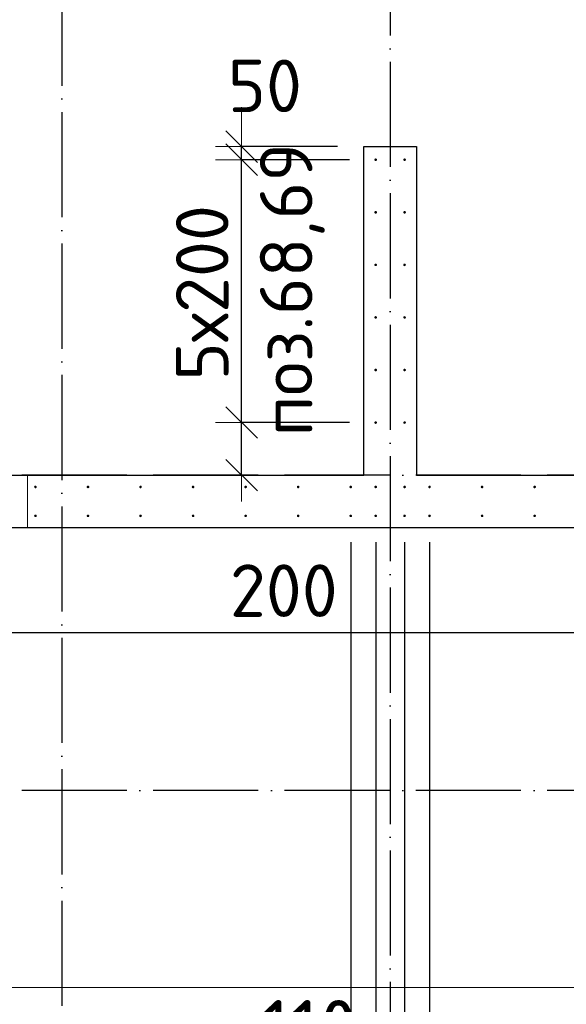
# Model space of a CAD drawing. Header units: millimetres. Extents: x 76517 to 124426, y -73423 to -21861.
# Tile 8 of 114: x 93740 to 95821, y -70813 to -67067. Entities that reach past the tile are written whole.
import ezdxf

# ---------------------------------------------------------------- set-up
doc = ezdxf.new("R2010")
doc.units = ezdxf.units.MM
doc.header["$PDMODE"] = 65
for name, pattern in [('______11', [500, 400, -50, 0, -50]), ('______2', [270, 200, -70]), ('______5', [1100, 800, -100, 100, -100])]:
    doc.linetypes.add(name, pattern=pattern)
for name, color, linetype, lineweight in [('Standard', 7, 'Continuous', 25), ('Арм.стержн. Выпуски', 180, 'Continuous', 35), ('Размерная линия_ общее', 7, 'Continuous', 13), ('Размерная линия_ общее_1', 7, 'Continuous', 13), ('Стена_ общее', 7, 'Continuous', 35), ('Фундамент_ общее', 7, 'Continuous', 35)]:
    doc.layers.add(name, color=color, linetype=linetype, lineweight=lineweight)
doc.layers.add('Осевая линия_ общее', color=7, linetype='______5', lineweight=13, true_color=0xa0a0a0)
doc.styles.add('ISOCPEUR', font='ISOCPEUR')
doc.dimstyles.new('DIMSTYLE_19', dxfattribs={"dimtxt": 220, "dimasz": 250, "dimexe": 0, "dimexo": 0, "dimgap": 110, "dimtad": 2, "dimdec": 0, "dimrnd": 1, "dimzin": 12, "dimdsep": 46, "dimtxsty": 'ISOCPEUR', "dimblk1": 'ALL_ML_STRICH', "dimblk2": 'ALL_ML_STRICH', "dimsah": 1, "dimcen": 0, "dimclrd": 7, "dimclre": 256, "dimclrt": 7, "dimadec": 0, "dimazin": 0, "dimtfac": 1, "dimtdec": 0, "dimtix": 1, "dimtmove": 2, "dimatfit": 3, "dimfxl": 0, "dimtvp": 1.2, "dimtzin": 0, "dimlwd": 0, "dimlwe": -3, "dimarcsym": 0})
doc.dimstyles.new('DIMSTYLE_23', dxfattribs={"dimtxt": 220, "dimasz": 250, "dimexe": 0, "dimexo": 0, "dimgap": 110, "dimtad": 2, "dimdec": 0, "dimrnd": 1, "dimzin": 12, "dimdsep": 46, "dimtxsty": 'ISOCPEUR', "dimblk1": 'ALL_ML_STRICH', "dimblk2": 'ALL_ML_STRICH', "dimsah": 1, "dimcen": 0, "dimclrd": 7, "dimclre": 256, "dimclrt": 7, "dimadec": 0, "dimazin": 0, "dimtfac": 1, "dimtdec": 0, "dimtix": 1, "dimtmove": 2, "dimatfit": 3, "dimfxl": 0, "dimtzin": 0, "dimlwd": 0, "dimlwe": -3, "dimarcsym": 0})
doc.dimstyles.new('DIMSTYLE_24', dxfattribs={"dimtxt": 220, "dimasz": 250, "dimexe": 0, "dimexo": 0, "dimgap": 110, "dimtad": 0, "dimdec": 0, "dimrnd": 1, "dimzin": 12, "dimdsep": 46, "dimtxsty": 'ISOCPEUR', "dimblk1": 'ALL_ML_STRICH', "dimblk2": 'ALL_ML_STRICH', "dimsah": 1, "dimcen": 0, "dimclrd": 7, "dimclre": 256, "dimclrt": 7, "dimadec": 0, "dimazin": 0, "dimtfac": 1, "dimtdec": 0, "dimtix": 1, "dimtmove": 2, "dimatfit": 3, "dimfxl": 0, "dimtvp": 1.2, "dimtzin": 0, "dimlwd": 0, "dimlwe": -3, "dimarcsym": 0})
doc.dimstyles.new('DIMSTYLE_6', dxfattribs={"dimtxt": 200, "dimasz": 200, "dimexe": 0, "dimexo": 0, "dimgap": 100, "dimtad": 2, "dimdec": 0, "dimrnd": 1, "dimzin": 12, "dimdsep": 46, "dimtxsty": 'ISOCPEUR', "dimblk1": 'ALL_ML_STRICH', "dimblk2": 'ALL_ML_STRICH', "dimsah": 1, "dimcen": 0, "dimclrd": 7, "dimclre": 256, "dimclrt": 7, "dimadec": 0, "dimazin": 0, "dimtfac": 1, "dimtdec": 0, "dimtix": 1, "dimtmove": 2, "dimatfit": 3, "dimfxl": 0, "dimtvp": 1.2, "dimtzin": 0, "dimlwd": 0, "dimlwe": -3, "dimarcsym": 0})
doc.dimstyles.new('DIMSTYLE_7', dxfattribs={"dimtxt": 200, "dimasz": 200, "dimexe": 0, "dimexo": 0, "dimgap": 100, "dimtad": 2, "dimdec": 0, "dimrnd": 1, "dimzin": 12, "dimdsep": 46, "dimtxsty": 'ISOCPEUR', "dimblk1": 'ALL_ML_STRICH', "dimblk2": 'ALL_ML_STRICH', "dimsah": 1, "dimcen": 0, "dimclrd": 7, "dimclre": 256, "dimclrt": 7, "dimadec": 0, "dimazin": 0, "dimtfac": 1, "dimtdec": 0, "dimtix": 1, "dimtmove": 2, "dimatfit": 3, "dimfxl": 0, "dimtzin": 0, "dimlwd": 0, "dimlwe": -3, "dimarcsym": 0})

# ---------------------------------------------------------------- blocks, each defined once
blk = doc.blocks.new('ALL_ML_STRICH')
at = {"color": 0, "linetype": 'ByBlock', "lineweight": -2}
for p, q in [((0, -0.5), (0, 0.5)), ((-0.3, -0.3), (0.3, 0.3)), ((-1, 0), (0.5, 0))]:
    blk.add_line(p, q, dxfattribs=at)
blk = doc.blocks.new('*D35')
at = {"layer": 'DEFPOINTS', "color": 7, "linetype": 'Continuous', "lineweight": 13, "transparency": 33554687}
for p in [(95095, -68600), (94584.8, -68800), (94917.8, -68800)]:
    blk.add_point(p, dxfattribs=at)
at = {"layer": 'Размерная линия_ общее_1', "color": 253, "linetype": 'Continuous', "lineweight": -2, "true_color": 0xa0a0a0, "transparency": 33554687}
for p, q in [((94995, -68600), (94584.8, -68600)), ((94584.8, -68800), (94584.8, -68800))]:
    blk.add_line(p, q, dxfattribs=at)
at = {"layer": 'Размерная линия_ общее_1', "color": 7, "linetype": 'Continuous', "lineweight": -2, "transparency": 33554687}
blk.add_line((94584.8, -68800), (94584.8, -68600), dxfattribs=at)
at = {"layer": 'Размерная линия_ общее_1', "color": 7, "linetype": 'Continuous', "lineweight": 13, "transparency": 33554687, "xscale": 200, "yscale": 200, "zscale": 200}
for p, rotation in [((94584.8, -68600), 90), ((94584.8, -68800), 270)]:
    blk.add_blockref('ALL_ML_STRICH', p, dxfattribs=dict(at, rotation=rotation))
at = {"layer": 'Размерная линия_ общее_1', "color": 7, "linetype": 'Continuous', "lineweight": 13, "transparency": 33554687, "insert": (94745.3, -69239.5), "char_height": 200, "width": 600, "attachment_point": 5, "style": 'ISOCPEUR'}
blk.add_mtext('\\A1;{200}', dxfattribs=at)
blk = doc.blocks.new('*D36')
at = {"layer": 'DEFPOINTS', "color": 7, "linetype": 'Continuous', "lineweight": 13, "transparency": 33554687}
for p in [(95095, -67600), (94584.8, -68600), (95095, -68600)]:
    blk.add_point(p, dxfattribs=at)
at = {"layer": 'Размерная линия_ общее_1', "color": 253, "linetype": 'Continuous', "lineweight": -2, "true_color": 0xa0a0a0, "transparency": 33554687}
for p, q in [((94995, -67600), (94584.8, -67600)), ((94995, -68600), (94584.8, -68600))]:
    blk.add_line(p, q, dxfattribs=at)
at = {"layer": 'Размерная линия_ общее_1', "color": 7, "linetype": 'Continuous', "lineweight": -2, "transparency": 33554687}
blk.add_line((94584.8, -68600), (94584.8, -67600), dxfattribs=at)
at = {"layer": 'Размерная линия_ общее_1', "color": 7, "linetype": 'Continuous', "lineweight": 13, "transparency": 33554687, "xscale": 200, "yscale": 200, "zscale": 200}
for p, rotation in [((94584.8, -67600), 90), ((94584.8, -68600), 270)]:
    blk.add_blockref('ALL_ML_STRICH', p, dxfattribs=dict(at, rotation=rotation))
at = {"layer": 'Размерная линия_ общее_1', "color": 7, "linetype": 'Continuous', "lineweight": 13, "transparency": 33554687, "insert": (94334.8, -68440), "char_height": 200, "width": 10, "attachment_point": 1, "rotation": 90, "line_spacing_factor": 0.60241, "style": 'ISOCPEUR'}
blk.add_mtext('5х200', dxfattribs=at)
blk = doc.blocks.new('*D37')
at = {"layer": 'DEFPOINTS', "color": 7, "linetype": 'Continuous', "lineweight": 13, "transparency": 33554687}
for p in [(95050, -67550), (94584.8, -67600), (95095, -67600)]:
    blk.add_point(p, dxfattribs=at)
at = {"layer": 'Размерная линия_ общее_1', "color": 253, "linetype": 'Continuous', "lineweight": -2, "true_color": 0xa0a0a0, "transparency": 33554687}
for p, q in [((94950, -67550), (94584.8, -67550)), ((94995, -67600), (94584.8, -67600))]:
    blk.add_line(p, q, dxfattribs=at)
at = {"layer": 'Размерная линия_ общее_1', "color": 7, "linetype": 'Continuous', "lineweight": -2, "transparency": 33554687}
blk.add_line((94584.8, -67600), (94584.8, -67550), dxfattribs=at)
at = {"layer": 'Размерная линия_ общее_1', "color": 7, "linetype": 'Continuous', "lineweight": 13, "transparency": 33554687, "xscale": 200, "yscale": 200, "zscale": 200}
for p, rotation in [((94584.8, -67600), 270), ((94584.8, -67550), 90)]:
    blk.add_blockref('ALL_ML_STRICH', p, dxfattribs=dict(at, rotation=rotation))
at = {"layer": 'Размерная линия_ общее_1', "color": 7, "linetype": 'Continuous', "lineweight": 13, "transparency": 33554687, "insert": (94673.2, -67318.9), "char_height": 200, "width": 400, "attachment_point": 5, "style": 'ISOCPEUR'}
blk.add_mtext('\\A1;{50}', dxfattribs=at)
blk = doc.blocks.new('*D319')
at = {"layer": 'DEFPOINTS', "color": 7, "linetype": 'Continuous', "lineweight": 13, "transparency": 33554687}
for p in [(92200, -68955), (95000, -68955), (92200, -71449.3)]:
    blk.add_point(p, dxfattribs=at)
at = {"layer": 'Размерная линия_ общее', "color": 253, "linetype": 'Continuous', "lineweight": -2, "true_color": 0xa0a0a0, "transparency": 33554687}
for p, q in [((92200, -69055), (92200, -71449.3)), ((95000, -69055), (95000, -71449.3))]:
    blk.add_line(p, q, dxfattribs=at)
at = {"layer": 'Размерная линия_ общее', "color": 7, "linetype": 'Continuous', "lineweight": -2, "transparency": 33554687}
blk.add_line((92200, -71449.3), (95000, -71449.3), dxfattribs=at)
at = {"layer": 'Размерная линия_ общее', "color": 7, "linetype": 'Continuous', "lineweight": 13, "transparency": 33554687, "xscale": 250, "yscale": 250, "zscale": 250, "rotation": 180}
blk.add_blockref('ALL_ML_STRICH', (92200, -71449.3), dxfattribs=at)
at = {"layer": 'Размерная линия_ общее', "color": 7, "linetype": 'Continuous', "lineweight": 13, "transparency": 33554687, "xscale": 250, "yscale": 250, "zscale": 250}
blk.add_blockref('ALL_ML_STRICH', (95000, -71449.3), dxfattribs=at)
at = {"layer": 'Размерная линия_ общее', "color": 7, "linetype": 'Continuous', "lineweight": 13, "transparency": 33554687, "insert": (92775, -71179.3), "char_height": 220, "width": 11, "attachment_point": 1, "line_spacing_factor": 0.60241, "style": 'ISOCPEUR'}
blk.add_mtext('14х200=2800', dxfattribs=at)
blk = doc.blocks.new('*D320')
at = {"layer": 'DEFPOINTS', "color": 7, "linetype": 'Continuous', "lineweight": 13, "transparency": 33554687}
for p in [(95000, -68955), (95095, -68955), (95000, -71449.3)]:
    blk.add_point(p, dxfattribs=at)
at = {"layer": 'Размерная линия_ общее', "color": 253, "linetype": 'Continuous', "lineweight": -2, "true_color": 0xa0a0a0, "transparency": 33554687}
for p, q in [((95000, -69055), (95000, -71449.3)), ((95095, -69055), (95095, -71449.3))]:
    blk.add_line(p, q, dxfattribs=at)
at = {"layer": 'Размерная линия_ общее', "color": 7, "linetype": 'Continuous', "lineweight": -2, "transparency": 33554687}
blk.add_line((95000, -71449.3), (95095, -71449.3), dxfattribs=at)
at = {"layer": 'Размерная линия_ общее', "color": 7, "linetype": 'Continuous', "lineweight": 13, "transparency": 33554687, "xscale": 250, "yscale": 250, "zscale": 250}
blk.add_blockref('ALL_ML_STRICH', (95095, -71449.3), dxfattribs=at)
at = {"layer": 'Размерная линия_ общее', "color": 7, "linetype": 'Continuous', "lineweight": 13, "transparency": 33554687, "xscale": 250, "yscale": 250, "zscale": 250, "rotation": 180}
blk.add_blockref('ALL_ML_STRICH', (95000, -71449.3), dxfattribs=at)
at = {"layer": 'Размерная линия_ общее', "color": 7, "linetype": 'Continuous', "lineweight": 13, "transparency": 33554687, "insert": (94756.8, -71614.7), "char_height": 220, "width": 440, "attachment_point": 5, "style": 'ISOCPEUR'}
blk.add_mtext('\\A1;{95}', dxfattribs=at)
blk = doc.blocks.new('*D321')
at = {"layer": 'DEFPOINTS', "color": 7, "linetype": 'Continuous', "lineweight": 13, "transparency": 33554687}
for p in [(95095, -68955), (95205, -68955), (95095, -71449.3)]:
    blk.add_point(p, dxfattribs=at)
at = {"layer": 'Размерная линия_ общее', "color": 253, "linetype": 'Continuous', "lineweight": -2, "true_color": 0xa0a0a0, "transparency": 33554687}
for p, q in [((95095, -69055), (95095, -71449.3)), ((95205, -69055), (95205, -71449.3))]:
    blk.add_line(p, q, dxfattribs=at)
at = {"layer": 'Размерная линия_ общее', "color": 7, "linetype": 'Continuous', "lineweight": -2, "transparency": 33554687}
blk.add_line((95095, -71449.3), (95205, -71449.3), dxfattribs=at)
at = {"layer": 'Размерная линия_ общее', "color": 7, "linetype": 'Continuous', "lineweight": 13, "transparency": 33554687, "xscale": 250, "yscale": 250, "zscale": 250}
blk.add_blockref('ALL_ML_STRICH', (95205, -71449.3), dxfattribs=at)
at = {"layer": 'Размерная линия_ общее', "color": 7, "linetype": 'Continuous', "lineweight": 13, "transparency": 33554687, "xscale": 250, "yscale": 250, "zscale": 250, "rotation": 180}
blk.add_blockref('ALL_ML_STRICH', (95095, -71449.3), dxfattribs=at)
at = {"layer": 'Размерная линия_ общее', "color": 7, "linetype": 'Continuous', "lineweight": 13, "transparency": 33554687, "insert": (94843.2, -70907.2), "char_height": 220, "width": 660, "attachment_point": 5, "style": 'ISOCPEUR'}
blk.add_mtext('\\A1;{110}', dxfattribs=at)
blk = doc.blocks.new('*D322')
at = {"layer": 'DEFPOINTS', "color": 7, "linetype": 'Continuous', "lineweight": 13, "transparency": 33554687}
for p in [(95205, -68955), (95300, -68955), (95205, -71449.3)]:
    blk.add_point(p, dxfattribs=at)
at = {"layer": 'Размерная линия_ общее', "color": 253, "linetype": 'Continuous', "lineweight": -2, "true_color": 0xa0a0a0, "transparency": 33554687}
for p, q in [((95205, -69055), (95205, -71449.3)), ((95300, -69055), (95300, -71449.3))]:
    blk.add_line(p, q, dxfattribs=at)
at = {"layer": 'Размерная линия_ общее', "color": 7, "linetype": 'Continuous', "lineweight": -2, "transparency": 33554687}
blk.add_line((95205, -71449.3), (95300, -71449.3), dxfattribs=at)
at = {"layer": 'Размерная линия_ общее', "color": 7, "linetype": 'Continuous', "lineweight": 13, "transparency": 33554687, "xscale": 250, "yscale": 250, "zscale": 250}
blk.add_blockref('ALL_ML_STRICH', (95300, -71449.3), dxfattribs=at)
at = {"layer": 'Размерная линия_ общее', "color": 7, "linetype": 'Continuous', "lineweight": 13, "transparency": 33554687, "xscale": 250, "yscale": 250, "zscale": 250, "rotation": 180}
blk.add_blockref('ALL_ML_STRICH', (95205, -71449.3), dxfattribs=at)
at = {"layer": 'Размерная линия_ общее', "color": 7, "linetype": 'Continuous', "lineweight": 13, "transparency": 33554687, "insert": (95526.2, -71602.4), "char_height": 220, "width": 440, "attachment_point": 5, "style": 'ISOCPEUR'}
blk.add_mtext('\\A1;{95}', dxfattribs=at)
blk = doc.blocks.new('*D323')
at = {"layer": 'DEFPOINTS', "color": 7, "linetype": 'Continuous', "lineweight": 13, "transparency": 33554687}
for p in [(95300, -68955), (98300, -68955), (95300, -71449.3)]:
    blk.add_point(p, dxfattribs=at)
at = {"layer": 'Размерная линия_ общее', "color": 253, "linetype": 'Continuous', "lineweight": -2, "true_color": 0xa0a0a0, "transparency": 33554687}
for p, q in [((95300, -69055), (95300, -71449.3)), ((98300, -69055), (98300, -71449.3))]:
    blk.add_line(p, q, dxfattribs=at)
at = {"layer": 'Размерная линия_ общее', "color": 7, "linetype": 'Continuous', "lineweight": -2, "transparency": 33554687}
blk.add_line((95300, -71449.3), (98300, -71449.3), dxfattribs=at)
at = {"layer": 'Размерная линия_ общее', "color": 7, "linetype": 'Continuous', "lineweight": 13, "transparency": 33554687, "xscale": 250, "yscale": 250, "zscale": 250, "rotation": 180}
blk.add_blockref('ALL_ML_STRICH', (95300, -71449.3), dxfattribs=at)
at = {"layer": 'Размерная линия_ общее', "color": 7, "linetype": 'Continuous', "lineweight": 13, "transparency": 33554687, "xscale": 250, "yscale": 250, "zscale": 250}
blk.add_blockref('ALL_ML_STRICH', (98300, -71449.3), dxfattribs=at)
at = {"layer": 'Размерная линия_ общее', "color": 7, "linetype": 'Continuous', "lineweight": 13, "transparency": 33554687, "insert": (95986, -71179.3), "char_height": 220, "width": 11, "attachment_point": 1, "line_spacing_factor": 0.60241, "style": 'ISOCPEUR'}
blk.add_mtext('15х200=3000', dxfattribs=at)

msp = doc.modelspace()

# ---------------------------------------------------------------- hatches: boundary and pattern name
at = {"layer": 'Арм.стержн. Выпуски', "linetype": 'Continuous', "lineweight": 35, "transparency": 33554687}
for points in [[(95100, -67600), (95099.6, -67598.1), (95098.5, -67596.5), (95096.9, -67595.4), (95095, -67595), (95093.1, -67595.4), (95091.5, -67596.5), (95090.4, -67598.1), (95090, -67600), (95090.4, -67601.9), (95091.5, -67603.5), (95093.1, -67604.6), (95095, -67605), (95096.9, -67604.6), (95098.5, -67603.5), (95099.6, -67601.9)], [(95210, -67600), (95209.6, -67598.1), (95208.5, -67596.5), (95206.9, -67595.4), (95205, -67595), (95203.1, -67595.4), (95201.5, -67596.5), (95200.4, -67598.1), (95200, -67600), (95200.4, -67601.9), (95201.5, -67603.5), (95203.1, -67604.6), (95205, -67605), (95206.9, -67604.6), (95208.5, -67603.5), (95209.6, -67601.9)], [(95100, -67800), (95099.6, -67798.1), (95098.5, -67796.5), (95096.9, -67795.4), (95095, -67795), (95093.1, -67795.4), (95091.5, -67796.5), (95090.4, -67798.1), (95090, -67800), (95090.4, -67801.9), (95091.5, -67803.5), (95093.1, -67804.6), (95095, -67805), (95096.9, -67804.6), (95098.5, -67803.5), (95099.6, -67801.9)], [(95210, -67800), (95209.6, -67798.1), (95208.5, -67796.5), (95206.9, -67795.4), (95205, -67795), (95203.1, -67795.4), (95201.5, -67796.5), (95200.4, -67798.1), (95200, -67800), (95200.4, -67801.9), (95201.5, -67803.5), (95203.1, -67804.6), (95205, -67805), (95206.9, -67804.6), (95208.5, -67803.5), (95209.6, -67801.9)], [(95100, -68000), (95099.6, -67998.1), (95098.5, -67996.5), (95096.9, -67995.4), (95095, -67995), (95093.1, -67995.4), (95091.5, -67996.5), (95090.4, -67998.1), (95090, -68000), (95090.4, -68001.9), (95091.5, -68003.5), (95093.1, -68004.6), (95095, -68005), (95096.9, -68004.6), (95098.5, -68003.5), (95099.6, -68001.9)], [(95210, -68000), (95209.6, -67998.1), (95208.5, -67996.5), (95206.9, -67995.4), (95205, -67995), (95203.1, -67995.4), (95201.5, -67996.5), (95200.4, -67998.1), (95200, -68000), (95200.4, -68001.9), (95201.5, -68003.5), (95203.1, -68004.6), (95205, -68005), (95206.9, -68004.6), (95208.5, -68003.5), (95209.6, -68001.9)], [(95100, -68200), (95099.6, -68198.1), (95098.5, -68196.5), (95096.9, -68195.4), (95095, -68195), (95093.1, -68195.4), (95091.5, -68196.5), (95090.4, -68198.1), (95090, -68200), (95090.4, -68201.9), (95091.5, -68203.5), (95093.1, -68204.6), (95095, -68205), (95096.9, -68204.6), (95098.5, -68203.5), (95099.6, -68201.9)], [(95210, -68200), (95209.6, -68198.1), (95208.5, -68196.5), (95206.9, -68195.4), (95205, -68195), (95203.1, -68195.4), (95201.5, -68196.5), (95200.4, -68198.1), (95200, -68200), (95200.4, -68201.9), (95201.5, -68203.5), (95203.1, -68204.6), (95205, -68205), (95206.9, -68204.6), (95208.5, -68203.5), (95209.6, -68201.9)], [(95100, -68400), (95099.6, -68398.1), (95098.5, -68396.5), (95096.9, -68395.4), (95095, -68395), (95093.1, -68395.4), (95091.5, -68396.5), (95090.4, -68398.1), (95090, -68400), (95090.4, -68401.9), (95091.5, -68403.5), (95093.1, -68404.6), (95095, -68405), (95096.9, -68404.6), (95098.5, -68403.5), (95099.6, -68401.9)], [(95210, -68400), (95209.6, -68398.1), (95208.5, -68396.5), (95206.9, -68395.4), (95205, -68395), (95203.1, -68395.4), (95201.5, -68396.5), (95200.4, -68398.1), (95200, -68400), (95200.4, -68401.9), (95201.5, -68403.5), (95203.1, -68404.6), (95205, -68405), (95206.9, -68404.6), (95208.5, -68403.5), (95209.6, -68401.9)], [(95100, -68600), (95099.6, -68598.1), (95098.5, -68596.5), (95096.9, -68595.4), (95095, -68595), (95093.1, -68595.4), (95091.5, -68596.5), (95090.4, -68598.1), (95090, -68600), (95090.4, -68601.9), (95091.5, -68603.5), (95093.1, -68604.6), (95095, -68605), (95096.9, -68604.6), (95098.5, -68603.5), (95099.6, -68601.9)], [(95210, -68600), (95209.6, -68598.1), (95208.5, -68596.5), (95206.9, -68595.4), (95205, -68595), (95203.1, -68595.4), (95201.5, -68596.5), (95200.4, -68598.1), (95200, -68600), (95200.4, -68601.9), (95201.5, -68603.5), (95203.1, -68604.6), (95205, -68605), (95206.9, -68604.6), (95208.5, -68603.5), (95209.6, -68601.9)], [(93805, -68845), (93804.6, -68843.1), (93803.5, -68841.5), (93801.9, -68840.4), (93800, -68840), (93798.1, -68840.4), (93796.5, -68841.5), (93795.4, -68843.1), (93795, -68845), (93795.4, -68846.9), (93796.5, -68848.5), (93798.1, -68849.6), (93800, -68850), (93801.9, -68849.6), (93803.5, -68848.5), (93804.6, -68846.9)], [(94005, -68845), (94004.6, -68843.1), (94003.5, -68841.5), (94001.9, -68840.4), (94000, -68840), (93998.1, -68840.4), (93996.5, -68841.5), (93995.4, -68843.1), (93995, -68845), (93995.4, -68846.9), (93996.5, -68848.5), (93998.1, -68849.6), (94000, -68850), (94001.9, -68849.6), (94003.5, -68848.5), (94004.6, -68846.9)], [(94205, -68845), (94204.6, -68843.1), (94203.5, -68841.5), (94201.9, -68840.4), (94200, -68840), (94198.1, -68840.4), (94196.5, -68841.5), (94195.4, -68843.1), (94195, -68845), (94195.4, -68846.9), (94196.5, -68848.5), (94198.1, -68849.6), (94200, -68850), (94201.9, -68849.6), (94203.5, -68848.5), (94204.6, -68846.9)], [(94405, -68845), (94404.6, -68843.1), (94403.5, -68841.5), (94401.9, -68840.4), (94400, -68840), (94398.1, -68840.4), (94396.5, -68841.5), (94395.4, -68843.1), (94395, -68845), (94395.4, -68846.9), (94396.5, -68848.5), (94398.1, -68849.6), (94400, -68850), (94401.9, -68849.6), (94403.5, -68848.5), (94404.6, -68846.9)], [(94605, -68845), (94604.6, -68843.1), (94603.5, -68841.5), (94601.9, -68840.4), (94600, -68840), (94598.1, -68840.4), (94596.5, -68841.5), (94595.4, -68843.1), (94595, -68845), (94595.4, -68846.9), (94596.5, -68848.5), (94598.1, -68849.6), (94600, -68850), (94601.9, -68849.6), (94603.5, -68848.5), (94604.6, -68846.9)], [(94805, -68845), (94804.6, -68843.1), (94803.5, -68841.5), (94801.9, -68840.4), (94800, -68840), (94798.1, -68840.4), (94796.5, -68841.5), (94795.4, -68843.1), (94795, -68845), (94795.4, -68846.9), (94796.5, -68848.5), (94798.1, -68849.6), (94800, -68850), (94801.9, -68849.6), (94803.5, -68848.5), (94804.6, -68846.9)], [(95005, -68845), (95004.6, -68843.1), (95003.5, -68841.5), (95001.9, -68840.4), (95000, -68840), (94998.1, -68840.4), (94996.5, -68841.5), (94995.4, -68843.1), (94995, -68845), (94995.4, -68846.9), (94996.5, -68848.5), (94998.1, -68849.6), (95000, -68850), (95001.9, -68849.6), (95003.5, -68848.5), (95004.6, -68846.9)], [(95100, -68845), (95099.6, -68843.1), (95098.5, -68841.5), (95096.9, -68840.4), (95095, -68840), (95093.1, -68840.4), (95091.5, -68841.5), (95090.4, -68843.1), (95090, -68845), (95090.4, -68846.9), (95091.5, -68848.5), (95093.1, -68849.6), (95095, -68850), (95096.9, -68849.6), (95098.5, -68848.5), (95099.6, -68846.9)], [(95210, -68845), (95209.6, -68843.1), (95208.5, -68841.5), (95206.9, -68840.4), (95205, -68840), (95203.1, -68840.4), (95201.5, -68841.5), (95200.4, -68843.1), (95200, -68845), (95200.4, -68846.9), (95201.5, -68848.5), (95203.1, -68849.6), (95205, -68850), (95206.9, -68849.6), (95208.5, -68848.5), (95209.6, -68846.9)], [(95305, -68845), (95304.6, -68843.1), (95303.5, -68841.5), (95301.9, -68840.4), (95300, -68840), (95298.1, -68840.4), (95296.5, -68841.5), (95295.4, -68843.1), (95295, -68845), (95295.4, -68846.9), (95296.5, -68848.5), (95298.1, -68849.6), (95300, -68850), (95301.9, -68849.6), (95303.5, -68848.5), (95304.6, -68846.9)], [(95505, -68845), (95504.6, -68843.1), (95503.5, -68841.5), (95501.9, -68840.4), (95500, -68840), (95498.1, -68840.4), (95496.5, -68841.5), (95495.4, -68843.1), (95495, -68845), (95495.4, -68846.9), (95496.5, -68848.5), (95498.1, -68849.6), (95500, -68850), (95501.9, -68849.6), (95503.5, -68848.5), (95504.6, -68846.9)], [(95705, -68845), (95704.6, -68843.1), (95703.5, -68841.5), (95701.9, -68840.4), (95700, -68840), (95698.1, -68840.4), (95696.5, -68841.5), (95695.4, -68843.1), (95695, -68845), (95695.4, -68846.9), (95696.5, -68848.5), (95698.1, -68849.6), (95700, -68850), (95701.9, -68849.6), (95703.5, -68848.5), (95704.6, -68846.9)], [(93805, -68955), (93804.6, -68953.1), (93803.5, -68951.5), (93801.9, -68950.4), (93800, -68950), (93798.1, -68950.4), (93796.5, -68951.5), (93795.4, -68953.1), (93795, -68955), (93795.4, -68956.9), (93796.5, -68958.5), (93798.1, -68959.6), (93800, -68960), (93801.9, -68959.6), (93803.5, -68958.5), (93804.6, -68956.9)], [(94005, -68955), (94004.6, -68953.1), (94003.5, -68951.5), (94001.9, -68950.4), (94000, -68950), (93998.1, -68950.4), (93996.5, -68951.5), (93995.4, -68953.1), (93995, -68955), (93995.4, -68956.9), (93996.5, -68958.5), (93998.1, -68959.6), (94000, -68960), (94001.9, -68959.6), (94003.5, -68958.5), (94004.6, -68956.9)], [(94205, -68955), (94204.6, -68953.1), (94203.5, -68951.5), (94201.9, -68950.4), (94200, -68950), (94198.1, -68950.4), (94196.5, -68951.5), (94195.4, -68953.1), (94195, -68955), (94195.4, -68956.9), (94196.5, -68958.5), (94198.1, -68959.6), (94200, -68960), (94201.9, -68959.6), (94203.5, -68958.5), (94204.6, -68956.9)], [(94405, -68955), (94404.6, -68953.1), (94403.5, -68951.5), (94401.9, -68950.4), (94400, -68950), (94398.1, -68950.4), (94396.5, -68951.5), (94395.4, -68953.1), (94395, -68955), (94395.4, -68956.9), (94396.5, -68958.5), (94398.1, -68959.6), (94400, -68960), (94401.9, -68959.6), (94403.5, -68958.5), (94404.6, -68956.9)], [(94605, -68955), (94604.6, -68953.1), (94603.5, -68951.5), (94601.9, -68950.4), (94600, -68950), (94598.1, -68950.4), (94596.5, -68951.5), (94595.4, -68953.1), (94595, -68955), (94595.4, -68956.9), (94596.5, -68958.5), (94598.1, -68959.6), (94600, -68960), (94601.9, -68959.6), (94603.5, -68958.5), (94604.6, -68956.9)], [(94805, -68955), (94804.6, -68953.1), (94803.5, -68951.5), (94801.9, -68950.4), (94800, -68950), (94798.1, -68950.4), (94796.5, -68951.5), (94795.4, -68953.1), (94795, -68955), (94795.4, -68956.9), (94796.5, -68958.5), (94798.1, -68959.6), (94800, -68960), (94801.9, -68959.6), (94803.5, -68958.5), (94804.6, -68956.9)], [(95005, -68955), (95004.6, -68953.1), (95003.5, -68951.5), (95001.9, -68950.4), (95000, -68950), (94998.1, -68950.4), (94996.5, -68951.5), (94995.4, -68953.1), (94995, -68955), (94995.4, -68956.9), (94996.5, -68958.5), (94998.1, -68959.6), (95000, -68960), (95001.9, -68959.6), (95003.5, -68958.5), (95004.6, -68956.9)], [(95100, -68955), (95099.6, -68953.1), (95098.5, -68951.5), (95096.9, -68950.4), (95095, -68950), (95093.1, -68950.4), (95091.5, -68951.5), (95090.4, -68953.1), (95090, -68955), (95090.4, -68956.9), (95091.5, -68958.5), (95093.1, -68959.6), (95095, -68960), (95096.9, -68959.6), (95098.5, -68958.5), (95099.6, -68956.9)], [(95210, -68955), (95209.6, -68953.1), (95208.5, -68951.5), (95206.9, -68950.4), (95205, -68950), (95203.1, -68950.4), (95201.5, -68951.5), (95200.4, -68953.1), (95200, -68955), (95200.4, -68956.9), (95201.5, -68958.5), (95203.1, -68959.6), (95205, -68960), (95206.9, -68959.6), (95208.5, -68958.5), (95209.6, -68956.9)], [(95305, -68955), (95304.6, -68953.1), (95303.5, -68951.5), (95301.9, -68950.4), (95300, -68950), (95298.1, -68950.4), (95296.5, -68951.5), (95295.4, -68953.1), (95295, -68955), (95295.4, -68956.9), (95296.5, -68958.5), (95298.1, -68959.6), (95300, -68960), (95301.9, -68959.6), (95303.5, -68958.5), (95304.6, -68956.9)], [(95505, -68955), (95504.6, -68953.1), (95503.5, -68951.5), (95501.9, -68950.4), (95500, -68950), (95498.1, -68950.4), (95496.5, -68951.5), (95495.4, -68953.1), (95495, -68955), (95495.4, -68956.9), (95496.5, -68958.5), (95498.1, -68959.6), (95500, -68960), (95501.9, -68959.6), (95503.5, -68958.5), (95504.6, -68956.9)], [(95705, -68955), (95704.6, -68953.1), (95703.5, -68951.5), (95701.9, -68950.4), (95700, -68950), (95698.1, -68950.4), (95696.5, -68951.5), (95695.4, -68953.1), (95695, -68955), (95695.4, -68956.9), (95696.5, -68958.5), (95698.1, -68959.6), (95700, -68960), (95701.9, -68959.6), (95703.5, -68958.5), (95704.6, -68956.9)]]:
    msp.add_hatch(color=4, dxfattribs=at).paths.add_polyline_path(points)

# ---------------------------------------------------------------- linework, layer by layer
at = {"layer": 'Standard', "color": 7, "linetype": 'Continuous', "lineweight": 13, "transparency": 33554687}
msp.add_lwpolyline([(79182.6, -70750), (105457, -70750), (105457, -23310), (79182.6, -23310), (79182.6, -70750)], dxfattribs=at)
at = {"layer": 'Осевая линия_ общее', "color": 253, "linetype": '______11', "lineweight": -3, "true_color": 0xa0a0a0, "transparency": 33554687}
for p, q in [((93900, -23410), (93900, -72827.9)), ((95150, -29220), (95150, -72827.9)), ((105150, -68800), (77142.2, -68800)), ((105150, -70000), (77142.2, -70000))]:
    msp.add_line(p, q, dxfattribs=at)
at = {"layer": 'Стена_ общее', "color": 7, "linetype": 'Continuous', "lineweight": 25, "transparency": 33554687}
for p, q in [((95050, -68800), (95050, -67550)), ((95050, -67550), (95250, -67550)), ((95050, -68800), (95050, -67550)), ((95050, -67550), (95250, -67550)), ((95250, -67550), (95250, -68800)), ((95250, -67550), (95250, -68800)), ((91990, -68800), (95050, -68800)), ((91990, -68800), (95050, -68800)), ((95250, -68800), (98350, -68800)), ((95250, -68800), (98350, -68800)), ((98350, -69000), (92190, -69000)), ((98350, -69000), (92190, -69000))]:
    msp.add_line(p, q, dxfattribs=at)
at = {"layer": 'Стена_ общее', "color": 253, "linetype": '______2', "lineweight": 18, "true_color": 0xababab, "transparency": 33554687}
for q in [(93770, -68800), (93770, -68800), (98350, -69000), (98350, -69000)]:
    msp.add_line((93770, -69000), q, dxfattribs=at)
at = {"layer": 'Фундамент_ общее', "color": 7, "lineweight": 25, "transparency": 33554687}
msp.add_line((97950, -69400), (92590, -69400), dxfattribs=at)
at = {"layer": 'Фундамент_ общее', "color": 7, "linetype": 'Continuous', "lineweight": 25, "transparency": 33554687}
msp.add_line((97950, -69400), (92590, -69400), dxfattribs=at)

# ---------------------------------------------------------------- texts
at = {"layer": 'Standard', "color": 7, "linetype": 'Continuous', "lineweight": 13, "transparency": 33554687, "insert": (94654.4, -68094.1), "char_height": 200, "width": 1196.491, "attachment_point": 2, "rotation": 90, "style": 'ISOCPEUR'}
msp.add_mtext('\\A1;{\\fISOCPEUR|i0|b0;\\H200.000000;\\W1.000000;\\C7;поз.68,69}\\P', dxfattribs=at)

# ---------------------------------------------------------------- dimensions: what is measured, and where the dimension line sits
at = {"layer": 'Размерная линия_ общее', "color": 7, "linetype": 'Continuous', "lineweight": 13, "transparency": 33554687}
for base, p1, p2, text, picture, middle in [((95000, -71449.3), (92200, -69055), (95000, -69055), '14х200=2800', '*D319', (93600, -71339.3)), ((98300, -71449.3), (95300, -69055), (98300, -69055), '15х200=3000', '*D323', (96800, -71339.3))]:
    dim = msp.add_linear_dim(base=base, p1=p1, p2=p2, text=text, dimstyle='DIMSTYLE_23', override={"dimpost": '<>', "dimclrd": 7, "dimclre": 253, "dimclrt": 7, "dimlwd": 0, "dimlwe": 65533}, dxfattribs=at)
    dim.commit()
    dim.dimension.update_dxf_attribs({"geometry": picture, "text_midpoint": middle, "dimtype": 160})
for base, p1, p2, dimstyle, picture, middle in [((95205, -71449.3), (95095, -69055), (95205, -69055), 'DIMSTYLE_19', '*D321', (94843.2, -70907.2)), ((95095, -71449.3), (95000, -69055), (95095, -69055), 'DIMSTYLE_24', '*D320', (94756.8, -71614.7)), ((95300, -71449.3), (95205, -69055), (95300, -69055), 'DIMSTYLE_24', '*D322', (95526.2, -71602.4))]:
    dim = msp.add_linear_dim(base=base, p1=p1, p2=p2, dimstyle=dimstyle, override={"dimpost": '<>', "dimclrd": 7, "dimclre": 253, "dimclrt": 7, "dimlwd": 0, "dimlwe": 65533}, dxfattribs=at)
    dim.commit()
    dim.dimension.update_dxf_attribs({"geometry": picture, "text_midpoint": middle, "dimtype": 160})
at = {"layer": 'Размерная линия_ общее_1', "color": 7, "linetype": 'Continuous', "lineweight": 13, "transparency": 33554687}
for base, p1, p2, picture, middle in [((94584.8, -67550), (94995, -67600), (94950, -67550), '*D37', (94673.2, -67318.9)), ((94584.8, -68600), (94584.8, -68800), (94995, -68600), '*D35', (94745.3, -69239.5))]:
    dim = msp.add_linear_dim(base=base, p1=p1, p2=p2, angle=90, dimstyle='DIMSTYLE_6', override={"dimpost": '<>', "dimclrd": 7, "dimclre": 253, "dimclrt": 7, "dimlwd": 0, "dimlwe": 65533}, dxfattribs=at)
    dim.commit()
    dim.dimension.update_dxf_attribs({"geometry": picture, "text_midpoint": middle, "dimtype": 160})
dim = msp.add_linear_dim(base=(94584.8, -67600), p1=(94995, -68600), p2=(94995, -67600), angle=90, text='5х200', dimstyle='DIMSTYLE_7', override={"dimpost": '<>', "dimclrd": 7, "dimclre": 253, "dimclrt": 7, "dimlwd": 0, "dimlwe": 65533}, dxfattribs=at)
dim.commit()
dim.dimension.update_dxf_attribs({"geometry": '*D36', "text_midpoint": (94584.8, -68000), "dimtype": 160})

doc.saveas('drawing.dxf')
